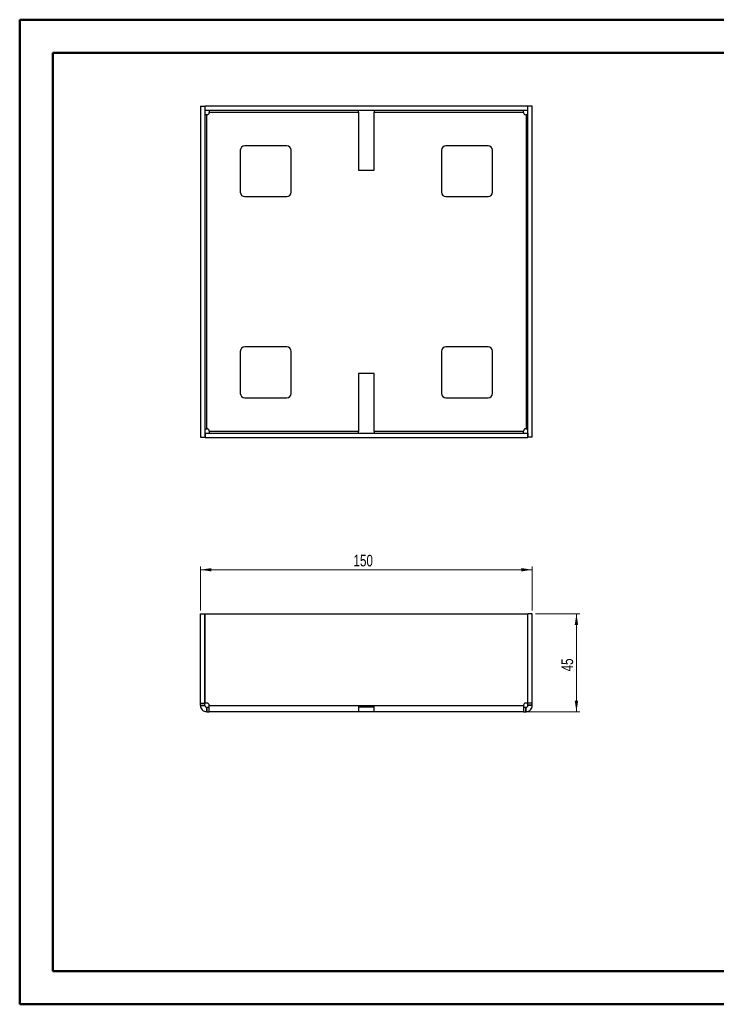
# Paper-space layout 'Sheet3' of a CAD drawing. Header units: millimetres. Extents: x 0 to 420, y 0 to 297.
# Tile 1 of 2: x 0 to 210, y 0 to 297. Entities that reach past the tile are written whole.
import ezdxf

# ---------------------------------------------------------------- set-up
doc = ezdxf.new("R2010")
doc.units = ezdxf.units.MM
doc.styles.add('SLDTEXTSTYLE1', font='TXT', dxfattribs={"width": 0.75})
doc.dimstyles.new('SLDDIMSTYLE0', dxfattribs={"dimtxt": 3.5, "dimasz": 3.302, "dimexe": 0, "dimexo": 0.0625, "dimgap": 0.875, "dimtad": 1, "dimlfac": 1.5, "dimrnd": 1e-09, "dimzin": 12, "dimdsep": 46, "dimtxsty": 'SLDTEXTSTYLE1', "dimsah": 1, "dimcen": 0.09, "dimadec": 0, "dimazin": 3, "dimtfac": 1, "dimtofl": 0, "dimtmove": 0, "dimatfit": 3, "dimfxl": 0, "dimfrac": 2, "dimtolj": 1, "dimtzin": 12, "dimarcsym": 0})

# ---------------------------------------------------------------- blocks, each defined once
blk = doc.blocks.new('_D_7')
at = {"color": 7, "linetype": 'Continuous', "lineweight": 0}
for p, q in [((54.89, 118.96), (54.89, 132.3)), ((54.89, 131.3), (154.89, 131.3)), ((154.89, 118.96), (154.89, 132.3))]:
    blk.add_line(p, q, dxfattribs=at)
at = {"color": 7, "linetype": 'Continuous', "lineweight": 18}
for points in [[(54.89, 131.3), (58.19, 130.79), (58.19, 131.8)], [(154.89, 131.3), (151.59, 131.8), (151.59, 130.79)]]:
    blk.add_solid(points, dxfattribs=at)
at = {"color": 7, "linetype": 'Continuous', "lineweight": 18, "insert": (101.01, 135.81), "char_height": 3.5, "attachment_point": 1, "style": 'SLDTEXTSTYLE1'}
blk.add_mtext('150', dxfattribs=at)
blk = doc.blocks.new('_D_8')
at = {"color": 7, "linetype": 'Continuous', "lineweight": 0}
for p, q in [((155.89, 117.96), (169.22, 117.96)), ((168.22, 117.96), (168.22, 88.46)), ((153.26, 88.46), (169.22, 88.46))]:
    blk.add_line(p, q, dxfattribs=at)
at = {"color": 7, "linetype": 'Continuous', "lineweight": 18}
for points in [[(168.22, 117.96), (167.71, 114.66), (168.73, 114.66)], [(168.22, 88.46), (168.73, 91.76), (167.71, 91.76)]]:
    blk.add_solid(points, dxfattribs=at)
at = {"color": 7, "linetype": 'Continuous', "lineweight": 18, "insert": (163.71, 100.63), "char_height": 3.5, "attachment_point": 1, "rotation": 90, "style": 'SLDTEXTSTYLE1'}
blk.add_mtext('45', dxfattribs=at)

psp = doc.layouts.new('Sheet3')

# ---------------------------------------------------------------- linework, layer by layer
at = {"color": 7, "linetype": 'Continuous', "lineweight": 50}
for p, q in [((0.3793, 0.2148), (0.3793, 297.2148)), ((0.3793, 297.2148), (420.3793, 297.2148)), ((10.3793, 10.2148), (10.3793, 287.2148)), ((10.3793, 287.2148), (410.3793, 287.2148)), ((10.3793, 10.2148), (410.3793, 10.2148)), ((0.3793, 0.2148), (420.3793, 0.2148))]:
    psp.add_line(p, q, dxfattribs=at)
at = {"color": 7, "linetype": 'Continuous', "lineweight": 25}
for p, q in [((54.889, 271.1083), (56.2223, 271.1083)), ((54.889, 271.1083), (54.889, 171.2417)), ((56.2223, 271.1083), (56.2223, 171.2417)), ((56.2557, 269.8417), (56.2557, 271.175)), ((153.5223, 271.175), (56.2557, 271.175)), ((153.5223, 269.8417), (153.5223, 271.175)), ((153.5557, 171.2417), (153.5557, 271.1083)), ((154.889, 271.1083), (153.5557, 271.1083)), ((154.889, 171.2417), (154.889, 271.1083)), ((153.5223, 269.8417), (56.2557, 269.8417)), ((56.7557, 173.8077), (56.7557, 268.5423)), ((56.8551, 268.5423), (56.7557, 268.5423)), ((57.5217, 269.3083), (102.5557, 269.3083)), ((57.5217, 269.3083), (57.5217, 269.2089)), ((102.5557, 269.3083), (102.5557, 269.8417)), ((102.5557, 269.3083), (102.5557, 251.8417)), ((107.2223, 269.8417), (107.2223, 269.3083)), ((107.2223, 269.3083), (152.2563, 269.3083)), ((107.2223, 251.8417), (107.2223, 269.3083)), ((152.2563, 269.2089), (152.2563, 269.3083)), ((153.0223, 268.5423), (152.9229, 268.5423)), ((153.0223, 268.5423), (153.0223, 173.8077)), ((80.889, 259.175), (68.2223, 259.175)), ((141.5557, 259.175), (128.889, 259.175)), ((66.889, 257.8417), (66.889, 245.175)), ((82.2223, 245.175), (82.2223, 257.8417)), ((127.5557, 257.8417), (127.5557, 245.175)), ((142.889, 245.175), (142.889, 257.8417)), ((102.5557, 251.8417), (107.2223, 251.8417)), ((68.2223, 243.8417), (80.889, 243.8417)), ((128.889, 243.8417), (141.5557, 243.8417)), ((66.889, 197.175), (66.889, 184.5083)), ((80.889, 198.5083), (68.2223, 198.5083)), ((82.2223, 184.5083), (82.2223, 197.175)), ((127.5557, 197.175), (127.5557, 184.5083)), ((141.5557, 198.5083), (128.889, 198.5083)), ((142.889, 184.5083), (142.889, 197.175)), ((102.5557, 190.5083), (102.5557, 173.0417)), ((107.2223, 190.5083), (102.5557, 190.5083)), ((107.2223, 173.0417), (107.2223, 190.5083)), ((68.2223, 183.175), (80.889, 183.175)), ((128.889, 183.175), (141.5557, 183.175)), ((56.2557, 172.5083), (56.2557, 171.175)), ((56.2557, 172.5083), (153.5223, 172.5083)), ((56.7557, 173.8077), (56.8551, 173.8077)), ((57.5217, 173.1411), (57.5217, 173.0417)), ((102.5557, 173.0417), (57.5217, 173.0417)), ((102.5557, 172.5083), (102.5557, 173.0417)), ((152.2563, 173.0417), (107.2223, 173.0417)), ((107.2223, 173.0417), (107.2223, 172.5083)), ((152.2563, 173.0417), (152.2563, 173.1411)), ((152.9229, 173.8077), (153.0223, 173.8077)), ((153.5223, 172.5083), (153.5223, 171.175)), ((54.889, 171.2417), (56.2223, 171.2417)), ((56.2557, 171.175), (153.5223, 171.175)), ((154.889, 171.2417), (153.5557, 171.2417)), ((54.889, 117.962), (56.2223, 117.962)), ((54.889, 91.0947), (54.889, 117.962)), ((56.2223, 91.0947), (56.2223, 117.962)), ((56.2557, 117.962), (153.5223, 117.962)), ((56.2557, 91.0947), (56.2557, 117.962)), ((153.5223, 91.0947), (153.5223, 117.962)), ((154.889, 117.962), (153.5557, 117.962)), ((153.5557, 91.0947), (153.5557, 117.962)), ((154.889, 91.0947), (154.889, 117.962)), ((54.889, 91.0947), (56.2223, 91.0947)), ((54.889, 90.4281), (54.889, 91.0947)), ((54.889, 90.4281), (56.2223, 90.4281)), ((54.889, 90.3287), (54.889, 90.4281)), ((54.889, 90.3287), (56.2223, 90.3287)), ((56.2223, 90.4281), (56.2223, 91.0947)), ((56.2223, 90.3287), (56.2223, 90.4281)), ((56.8551, 91.0947), (56.2557, 91.0947)), ((56.7557, 88.462), (56.7557, 89.7953)), ((56.7557, 89.7953), (56.8551, 89.7953)), ((56.8551, 88.462), (56.8551, 89.7953)), ((56.8551, 89.7953), (57.5217, 89.7953)), ((57.5217, 90.3287), (57.5217, 90.4281)), ((57.5217, 90.3287), (102.5557, 90.3287)), ((102.5557, 90.3287), (107.2223, 90.3287)), ((102.5557, 90.3287), (102.5557, 88.462)), ((107.2223, 89.7953), (102.5557, 89.7953)), ((107.2223, 90.3287), (152.2563, 90.3287)), ((107.2223, 88.462), (107.2223, 90.3287)), ((152.2563, 90.4281), (152.2563, 90.3287)), ((152.2563, 89.7953), (152.9229, 89.7953)), ((153.5223, 91.0947), (152.9229, 91.0947)), ((152.9229, 88.462), (152.9229, 89.7953)), ((152.9229, 89.7953), (153.0223, 89.7953)), ((153.0223, 88.462), (153.0223, 89.7953)), ((154.889, 91.0947), (153.5557, 91.0947)), ((153.5557, 90.4281), (153.5557, 91.0947)), ((154.889, 90.4281), (153.5557, 90.4281)), ((153.5557, 90.3287), (153.5557, 90.4281)), ((154.889, 90.3287), (153.5557, 90.3287)), ((154.889, 90.4281), (154.889, 91.0947)), ((154.889, 90.3287), (154.889, 90.4281)), ((56.7557, 88.462), (56.8551, 88.462)), ((56.8551, 88.462), (57.5217, 88.462)), ((102.5557, 88.462), (57.5217, 88.462)), ((107.2223, 88.462), (102.5557, 88.462)), ((152.2563, 88.462), (107.2223, 88.462)), ((152.2563, 88.462), (152.9229, 88.462)), ((152.9229, 88.462), (153.0223, 88.462))]:
    psp.add_line(p, q, dxfattribs=at)
for centre, radius, start, end in [((56.8551, 269.2089), 0.6667, 270, 0), ((152.9229, 269.2089), 0.6667, 180, 270), ((68.2223, 257.8417), 1.3333, 90, 180), ((80.889, 257.8417), 1.3333, 0, 90), ((128.889, 257.8417), 1.3333, 90, 180), ((141.5557, 257.8417), 1.3333, 0, 90), ((68.2223, 245.175), 1.3333, 180, 270), ((80.889, 245.175), 1.3333, 270, 0), ((128.889, 245.175), 1.3333, 180, 270), ((141.5557, 245.175), 1.3333, 270, 0), ((68.2223, 197.175), 1.3333, 90, 180), ((80.889, 197.175), 1.3333, 0, 90), ((128.889, 197.175), 1.3333, 90, 180), ((141.5557, 197.175), 1.3333, 0, 90), ((68.2223, 184.5083), 1.3333, 180, 270), ((80.889, 184.5083), 1.3333, 270, 0), ((128.889, 184.5083), 1.3333, 180, 270), ((141.5557, 184.5083), 1.3333, 270, 0), ((56.8551, 173.1411), 0.6667, 0, 90), ((152.9229, 173.1411), 0.6667, 90, 180), ((56.8551, 90.4281), 0.6667, 0, 90), ((152.9229, 90.4281), 0.6667, 90, 180)]:
    psp.add_arc(centre, radius, start, end, dxfattribs=at)
for points, knots in [([(56.7557, 268.5423), (56.616, 268.5423), (56.4773, 268.5423), (56.2798, 268.5423), (56.2223, 268.5423), (56.2223, 268.5423)], [0, 0, 0, 0, 0.5, 0.5, 1, 1, 1, 1]), ([(57.5217, 269.8417), (57.5217, 269.8417), (57.5217, 269.7842), (57.5217, 269.5867), (57.5217, 269.448), (57.5217, 269.3083)], [0, 0, 0, 0, 0.5, 0.5, 1, 1, 1, 1]), ([(152.2563, 269.3083), (152.2563, 269.448), (152.2563, 269.5867), (152.2563, 269.7842), (152.2563, 269.8417), (152.2563, 269.8417)], [0, 0, 0, 0, 0.5, 0.5, 1, 1, 1, 1]), ([(153.5557, 268.5423), (153.5557, 268.5423), (153.4982, 268.5423), (153.3007, 268.5423), (153.162, 268.5423), (153.0223, 268.5423)], [0, 0, 0, 0, 0.5, 0.5, 1, 1, 1, 1]), ([(56.2223, 173.8077), (56.2223, 173.8077), (56.2798, 173.8077), (56.4773, 173.8077), (56.616, 173.8077), (56.7557, 173.8077)], [0, 0, 0, 0, 0.5, 0.5, 1, 1, 1, 1]), ([(57.5217, 173.0417), (57.5217, 172.902), (57.5217, 172.7633), (57.5217, 172.5658), (57.5217, 172.5083), (57.5217, 172.5083)], [0, 0, 0, 0, 0.5, 0.5, 1, 1, 1, 1]), ([(152.2563, 172.5083), (152.2563, 172.5083), (152.2563, 172.5658), (152.2563, 172.7633), (152.2563, 172.902), (152.2563, 173.0417)], [0, 0, 0, 0, 0.5, 0.5, 1, 1, 1, 1]), ([(153.0223, 173.8077), (153.162, 173.8077), (153.3007, 173.8077), (153.4982, 173.8077), (153.5557, 173.8077), (153.5557, 173.8077)], [0, 0, 0, 0, 0.5, 0.5, 1, 1, 1, 1]), ([(54.889, 90.3287), (54.889, 90.0843), (54.9376, 89.8401), (55.1246, 89.3886), (55.263, 89.1815), (55.6085, 88.836), (55.8156, 88.6976), (56.2671, 88.5106), (56.5113, 88.462), (56.7557, 88.462)], [0, 0, 0, 0, 0.25, 0.25, 0.5, 0.5, 0.75, 0.75, 1, 1, 1, 1]), ([(56.2223, 90.3287), (56.2223, 90.189), (56.2798, 90.0503), (56.4773, 89.8528), (56.616, 89.7953), (56.7557, 89.7953)], [0, 0, 0, 0, 0.5, 0.5, 1, 1, 1, 1]), ([(57.5217, 88.462), (57.5217, 88.462), (57.5217, 88.5106), (57.5217, 88.6976), (57.5217, 88.836), (57.5217, 89.1815), (57.5217, 89.3886), (57.5217, 89.8401), (57.5217, 90.0843), (57.5217, 90.3287)], [0, 0, 0, 0, 0.25, 0.25, 0.5, 0.5, 0.75, 0.75, 1, 1, 1, 1]), ([(152.2563, 90.3287), (152.2563, 90.0843), (152.2563, 89.8401), (152.2563, 89.3886), (152.2563, 89.1815), (152.2563, 88.836), (152.2563, 88.6976), (152.2563, 88.5106), (152.2563, 88.462), (152.2563, 88.462)], [0, 0, 0, 0, 0.25, 0.25, 0.5, 0.5, 0.75, 0.75, 1, 1, 1, 1]), ([(153.0223, 89.7953), (153.162, 89.7953), (153.3007, 89.8528), (153.4982, 90.0503), (153.5557, 90.189), (153.5557, 90.3287)], [0, 0, 0, 0, 0.5, 0.5, 1, 1, 1, 1]), ([(153.0223, 88.462), (153.2667, 88.462), (153.5109, 88.5106), (153.9624, 88.6976), (154.1695, 88.836), (154.515, 89.1815), (154.6534, 89.3886), (154.8404, 89.8401), (154.889, 90.0843), (154.889, 90.3287)], [0, 0, 0, 0, 0.25, 0.25, 0.5, 0.5, 0.75, 0.75, 1, 1, 1, 1])]:
    psp.add_open_spline(points, degree=3, knots=knots, dxfattribs=at)

# ---------------------------------------------------------------- dimensions: what is measured, and where the dimension line sits
at = {"color": 7, "linetype": 'Continuous', "lineweight": 18}
dim = psp.add_linear_dim(base=(154.889, 131.2953), p1=(54.889, 117.962), p2=(154.889, 117.962), angle=0, dimstyle='SLDDIMSTYLE0', dxfattribs=at)
dim.commit()
dim.dimension.update_dxf_attribs({"geometry": '_D_7', "text_midpoint": (104.889, 131.2953), "dimtype": 160})
dim = psp.add_linear_dim(base=(168.2223, 88.462), p1=(154.889, 117.962), p2=(152.2563, 88.462), angle=90, text='45', dimstyle='SLDDIMSTYLE0', dxfattribs=at)
dim.commit()
dim.dimension.update_dxf_attribs({"geometry": '_D_8', "text_midpoint": (168.2223, 103.212), "dimtype": 160})

doc.saveas('drawing.dxf')
